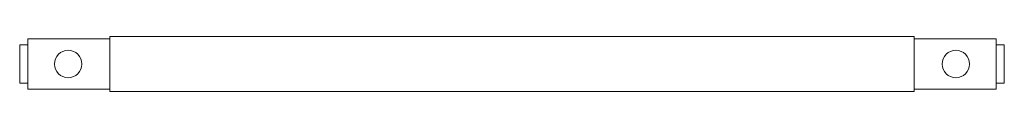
# Paper-space layout '_Back' of a CAD drawing. Header units: millimetres. Extents: x -180 to 180, y -10 to 10.
import ezdxf

# ---------------------------------------------------------------- set-up
doc = ezdxf.new("R2010")
doc.units = ezdxf.units.MM

psp = doc.layouts.new('_Back')

# ---------------------------------------------------------------- linework, layer by layer
at = {"color": 7, "linetype": 'Continuous', "lineweight": 15}
for p, q in [((-147, 9.2), (-177, 9.2)), ((-177, -9.2), (-177, 9.2)), ((147, 10), (-147, 10)), ((-147, -10), (-147, 10)), ((147, -10), (147, 10)), ((177, 9.2), (147, 9.2)), ((177, -9.2), (177, 9.2)), ((-177, 7), (-180, 7)), ((-180, -7), (-180, 7)), ((180, 7), (177, 7)), ((180, -7), (180, 7)), ((-180, -7), (-177, -7)), ((177, -7), (180, -7)), ((-177, -9.2), (-147, -9.2)), ((-147, -10), (147, -10)), ((147, -9.2), (177, -9.2))]:
    psp.add_line(p, q, dxfattribs=at)
for centre in [(-162.25, 0), (162.25, 0)]:
    psp.add_circle(centre, 5, dxfattribs=at)

doc.saveas('drawing.dxf')
